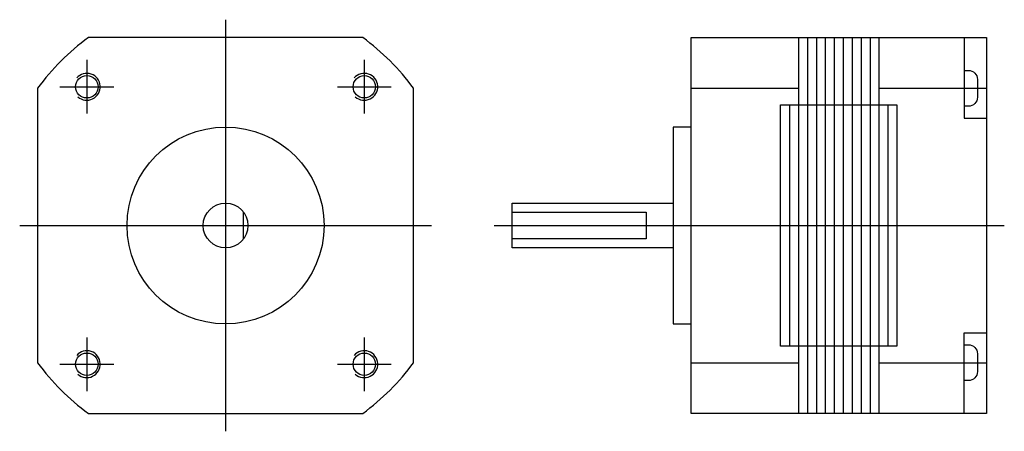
# Model space of a CAD drawing. Extents: x -23 to 87, y -23 to 23.
import ezdxf

# ---------------------------------------------------------------- set-up
doc = ezdxf.new("R2010")
doc.units = 0
doc.header["$LTSCALE"] = 2
doc.linetypes.add('CENTER', pattern=[0])
doc.layers.get('0').update_dxf_attribs({"linetype": 'CONTINUOUS'})
doc.layers.add('CENTER', color=1, linetype='CENTER')

msp = doc.modelspace()

# ---------------------------------------------------------------- linework, layer by layer
at = {"color": 0}
for p, q in [((64, 21), (64, 13.5)), ((65, 21), (65, -21)), ((66, 21), (66, -21)), ((67, 21), (67, -21)), ((68, 21), (68, -21)), ((69, 21), (69, -21)), ((70, 21), (70, -21)), ((71, 21), (71, -21)), ((72, 21), (72, -21)), ((73, 21), (73, 13.5)), ((52, 15.33), (64, 15.33)), ((73, 15.33), (85, 15.33)), ((63, 13.5), (63, -13.5)), ((64, 13.5), (64, -13.5)), ((73, 13.5), (73, -13.5)), ((74, 13.5), (74, -13.5)), ((2, -1.5), (2, 1.5)), ((64, -13.5), (64, -21)), ((73, -13.5), (73, -21)), ((52, -15.33), (64, -15.33)), ((73, -15.33), (85, -15.33))]:
    msp.add_line(p, q, dxfattribs=at)
msp.add_lwpolyline([(-15.33, -21), (15.33, -21, 0.07757), (21, -15.33), (21, 15.33, 0.07757), (15.33, 21), (-15.33, 21, 0.07757), (-21, 15.33), (-21, -15.33, 0.07757)], format="xyb", close=True, dxfattribs=at)
for points in [[(52, -21), (52, 21), (85, 21), (85, -21)], [(62, -13.5), (62, 13.5), (75, 13.5), (75, -13.5)]]:
    msp.add_lwpolyline(points, close=True, dxfattribs=at)
for points in [[(82.5, 21), (82.5, 12), (85, 12)], [(52, 11), (50, 11), (50, -11), (52, -11)], [(50, -2.5), (32, -2.5), (32, 2.5), (50, 2.5)], [(32, 1.5), (47, 1.5), (47, -1.5), (32, -1.5)], [(82.5, -21), (82.5, -12), (85, -12)]]:
    msp.add_lwpolyline(points, dxfattribs=at)
for points in [[(82.5, 17.33), (83, 17.33, -0.414214), (84, 16.33), (84, 14.33, -0.414214), (83, 13.33), (82.5, 13.33)], [(82.5, -13.33), (83, -13.33, -0.414214), (84, -14.33), (84, -16.33, -0.414214), (83, -17.33), (82.5, -17.33)]]:
    msp.add_lwpolyline(points, format="xyb", dxfattribs=at)
for centre, radius in [((-15.5, 15.5), 1.25), ((15.5, 15.5), 1.25), ((0, 0), 11), ((0, 0), 2.5), ((-15.5, -15.5), 1.25), ((15.5, -15.5), 1.25)]:
    msp.add_circle(centre, radius, dxfattribs=at)
for centre in [(-15.5, 15.5), (15.5, 15.5), (-15.5, -15.5), (15.5, -15.5)]:
    msp.add_arc(centre, 1.5, 227.9808, 139.0038, dxfattribs=at)
at = {"layer": 'CENTER', "color": 0}
for p, q in [((0, 23), (0, -23)), ((-15.5, 18.5), (-15.5, 12.5)), ((15.5, 18.5), (15.5, 12.5)), ((-18.5, 15.5), (-12.5, 15.5)), ((12.5, 15.5), (18.5, 15.5)), ((-23, 0), (23, 0)), ((30, 0), (87, 0)), ((-15.5, -12.5), (-15.5, -18.5)), ((15.5, -12.5), (15.5, -18.5)), ((-18.5, -15.5), (-12.5, -15.5)), ((12.5, -15.5), (18.5, -15.5))]:
    msp.add_line(p, q, dxfattribs=at)

doc.saveas('drawing.dxf')
